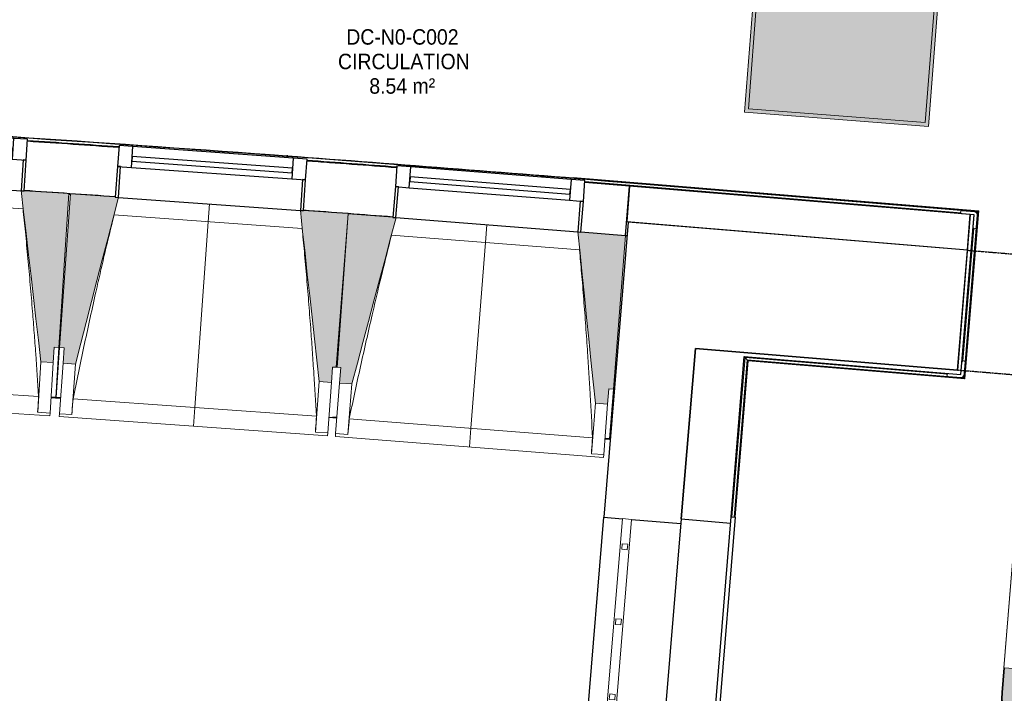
# Model space of a CAD drawing. Header units: millimetres. Extents: x -2845 to 74565, y -36590 to 13748.
# Tile 24 of 53: x 40657 to 43843, y -22444 to -20263. Entities that reach past the tile are written whole.
import ezdxf

# ---------------------------------------------------------------- set-up
doc = ezdxf.new("R2010")
doc.units = ezdxf.units.MM
doc.linetypes.add('Tiret', pattern=[2.5, 1.25, -1.25])
doc.linetypes.add('Tiret_2_', pattern=[2.5, 1.25, -1.25])
for name, color, linetype, lineweight in [('A-DOOR', 7, 'Continuous', 25), ('A-FLOR', 7, 'Continuous', 25), ('A-FLOR-HRAL', 7, 'Continuous', 18), ('A-GENM', 7, 'Continuous', 18), ('A-GLAZ', 7, 'Continuous', 25), ('A-WALL', 7, 'Continuous', 25), ('CHEMIN DE CABLE ELE', 7, 'Continuous', 18), ('ESPACE', 7, 'Continuous', 30), ('I-WALL', 7, 'Continuous', 25), ('INSTAL ELECTRIQUE', 7, 'Continuous', 18), ('MUR', 7, 'Continuous', 25), ('Q-SPCQ', 7, 'Continuous', 18), ('S-BEAM', 7, 'Continuous', 18)]:
    doc.layers.add(name, color=color, linetype=linetype, lineweight=lineweight)
doc.layers.add('A-DOOR-HDLN', color=5, linetype='Tiret', lineweight=25, true_color=0x0000ff)
doc.styles.add('Arial_2', font='arial.ttf', dxfattribs={"width": 0.9, "height": 50})

# ---------------------------------------------------------------- blocks, each defined once
blk = doc.blocks.new('20_MUR PREFA_01 - MODULE_01 B-3165811-2021_015_1111_DCE_1_50_N0 FINI_CFO_GEN')
at = {"layer": 'A-GENM'}
for p, q in [((0, 722.1), (0, 661.4)), ((0, 661.4), (0, 58.5)), ((0, 0.7), (0, 58.5))]:
    blk.add_line(p, q, dxfattribs=at)
blk = doc.blocks.new('grille de défense - grille de défense 2-3214737-2021_015_1111_DCE_1_50_N0 FINI_CFO_GEN')
at = {"layer": 'Q-SPCQ'}
for p, q in [((-2057.4, -15), (-2057.4, 15)), ((-1407.4, 15), (-2057.4, 15)), ((-1958.4, 9), (-1976.4, 9)), ((-1976.4, 9), (-1976.4, -9)), ((-1958.4, -9), (-1958.4, 9)), ((-1714.4, 9), (-1732.4, 9)), ((-1732.4, 9), (-1732.4, -9)), ((-1714.4, -9), (-1714.4, 9)), ((-1470.3, 9), (-1488.3, 9)), ((-1488.3, 9), (-1488.3, -9)), ((-1470.3, -9), (-1470.3, 9)), ((-1407.4, 15), (-1407.4, -15)), ((-2057.4, -15), (-1407.4, -15)), ((-1976.4, -9), (-1958.4, -9)), ((-1732.4, -9), (-1714.4, -9)), ((-1488.3, -9), (-1470.3, -9))]:
    blk.add_line(p, q, dxfattribs=at)
blk = doc.blocks.new('Ouverture en rectangle - Ouverture en rectangle _83x207_-3217784-2021_015_1111_DCE_1_50_N0 FINI_CFO_GEN')
at = {"layer": 'A-DOOR-HDLN', "linetype": 'Tiret_2_'}
for p, q in [((-415, 195), (87.3, 195)), ((187.3, 195), (415, 195)), ((87.9, -195), (-415, -195)), ((415, -195), (187.9, -195))]:
    blk.add_line(p, q, dxfattribs=at)
blk = doc.blocks.new('B02_DC_STR_rvt-1-2021_015_1111_DCE_1_50_N0 FINI_CFO_GEN')
at = {"layer": 'S-BEAM', "lineweight": 5, "true_color": 0x787878}
for points in [[(-12403.2, -21373.3), (-12400, -21323.4), (-12385, -21324.4), (-12352.8, -20826.6), (-12497.4, -20817.3), (-12497.4, -20818), (-12507.4, -20817.3), (-12443.1, -21370.7), (-12428.1, -21371.7)], [(-12331.4, -21378.4), (-12192.6, -20838.8), (-12202.6, -20838.1), (-12202.6, -20837.4), (-12347, -20827.1), (-12382.7, -21324.6), (-12367.8, -21325.6), (-12371.3, -21375.5), (-12367.8, -21375.8)], [(-11503.6, -21437.7), (-11500, -21387.9), (-11485, -21388.9), (-11449.3, -20891.4), (-11593.9, -20881.1), (-11593.9, -20881.7), (-11603.9, -20881), (-11543.5, -21434.9)], [(-11437, -21442.9), (-11294.4, -20904.3), (-11304.4, -20903.5), (-11304.4, -20902.8), (-11448.8, -20891.5), (-11487.9, -21388.7), (-11472.9, -21389.9), (-11476.9, -21439.8), (-11448.5, -21442)], [(-10609.6, -21508), (-10605.6, -21458.2), (-10590.7, -21459.3), (-10551.5, -20962.1), (-10696, -20950.7), (-10696.1, -20951.4), (-10706, -20950.6), (-10649.4, -21504.9)]]:
    blk.add_hatch(color=8, dxfattribs=at).paths.add_polyline_path(points)
at = {"layer": 'A-FLOR'}
for p, q in [((-12395.5, -21486.2), (-12410.5, -21485.2)), ((-12379.4, -21488.2), (-12410.5, -21486)), ((-12410.5, -21486), (-12379.4, -21488.2)), ((-11511.6, -21550.3), (-11485.7, -21552.3)), ((-11485.7, -21551.5), (-11498.3, -21550.5)), ((-10618.4, -21620.4), (-10601, -21621.8)), ((-10603.4, -21620.9), (-10618.3, -21619.8))]:
    blk.add_line(p, q, dxfattribs=at)
at = {"layer": 'A-WALL'}
for p, q in [((-10542.7, -20918.8), (-10622, -21874)), ((-10293.5, -20939.5), (-10542.7, -20918.8)), ((-10371.6, -21879.7), (-10325.8, -21328.2)), ((-10622, -21874), (-10561.9, -21879)), ((-10532, -21881.5), (-10372.8, -21894.7))]:
    blk.add_line(p, q, dxfattribs=at)
at = {"layer": 'I-WALL'}
for p, q in [((-9445.8, -21009.8), (-10293.5, -20939.5)), ((-9478.1, -21398.5), (-9445.8, -21009.8)), ((-10325.8, -21328.2), (-9478.1, -21398.5))]:
    blk.add_line(p, q, dxfattribs=at)
at = {"layer": 'MUR'}
blk.add_line((-10675.7, -22521.8), (-10622, -21874), dxfattribs=at)
at = {"layer": 'S-BEAM'}
for p, q in [((-12352.8, -20826.6), (-12497.4, -20817.3)), ((-12385, -21324.4), (-12352.8, -20826.6)), ((-12347, -20827.1), (-12382.7, -21324.6)), ((-12202.5, -20837.4), (-12347, -20827.1)), ((-12501, -20875.6), (-13110.2, -20836.2)), ((-11597.9, -20939.4), (-12206.8, -20895.7)), ((-11449.3, -20891.4), (-11593.9, -20881.1)), ((-11448.8, -20891.5), (-11487.9, -21388.7)), ((-11485, -21388.9), (-11449.3, -20891.4)), ((-11304.3, -20902.8), (-11448.8, -20891.5)), ((-10700.4, -21009), (-11309.1, -20961.1)), ((-10551.5, -20962.1), (-10696.1, -20950.7)), ((-10590.7, -21459.3), (-10551.5, -20962.1)), ((-12403.2, -21373.3), (-12400, -21323.4)), ((-12400, -21323.4), (-12385, -21324.4)), ((-12385, -21324.4), (-12395.5, -21486.2)), ((-12394.3, -21486.3), (-12382.7, -21324.6)), ((-12382.7, -21324.6), (-12367.8, -21325.6)), ((-12367.8, -21325.6), (-12371.3, -21375.5)), ((-12443.1, -21370.7), (-12453.7, -21534.6)), ((-12443.1, -21370.7), (-12403.2, -21373.3)), ((-12403.2, -21373.3), (-12413.8, -21537.2)), ((-12383.1, -21539.3), (-12371.3, -21375.5)), ((-12371.3, -21375.5), (-12331.4, -21378.4)), ((-12343.2, -21542.2), (-12331.4, -21378.4)), ((-11503.6, -21437.7), (-11500, -21387.9)), ((-11500, -21387.9), (-11485, -21388.9)), ((-11487.9, -21388.7), (-11472.9, -21389.9)), ((-11472.9, -21389.9), (-11476.9, -21439.8)), ((-13238.5, -21432.1), (-12450.6, -21483.1)), ((-11543.5, -21434.9), (-11555.2, -21598.7)), ((-11543.5, -21434.9), (-11503.6, -21437.7)), ((-11503.6, -21437.7), (-11515.3, -21601.5)), ((-11489.8, -21603.5), (-11476.9, -21439.8)), ((-11476.9, -21439.8), (-11437, -21442.9)), ((-11449.9, -21606.6), (-11437, -21442.9)), ((-10609.6, -21508), (-10605.6, -21458.2)), ((-10605.6, -21458.2), (-10590.7, -21459.3)), ((-10590.7, -21459.3), (-10603.4, -21620.9)), ((-13282.6, -21490), (-12414.4, -21546.2)), ((-12410.6, -21487.3), (-12395.6, -21488.3)), ((-12395.5, -21487.1), (-12395.6, -21488.3)), ((-12394.5, -21488.4), (-12394.4, -21487.2)), ((-12394.5, -21488.4), (-12379.5, -21489.4)), ((-12339.3, -21490.7), (-11551.8, -21547.2)), ((-12453.7, -21534.6), (-12453.8, -21534.3)), ((-12413.8, -21537.2), (-12453.7, -21534.6)), ((-10649.4, -21504.9), (-10662.3, -21668.6)), ((-10649.4, -21504.9), (-10609.6, -21508)), ((-10609.6, -21508), (-10622.4, -21671.7)), ((-12413.8, -21537.2), (-12414.4, -21546.2)), ((-12383.7, -21548.3), (-12383.1, -21539.3)), ((-12383.7, -21548.3), (-11516, -21610.6)), ((-12343.2, -21542.2), (-12383.1, -21539.3)), ((-12343.1, -21541.9), (-12343.2, -21542.2)), ((-11511.7, -21551.7), (-11498.5, -21552.6)), ((-11498.5, -21552.6), (-11485.8, -21553.6)), ((-11445.6, -21555.2), (-10658.5, -21617.1)), ((-11555.2, -21598.7), (-11555.2, -21598.4)), ((-11515.3, -21601.5), (-11555.2, -21598.7)), ((-11515.3, -21601.5), (-11516, -21610.6)), ((-11490.5, -21612.5), (-11489.8, -21603.5)), ((-11490.5, -21612.5), (-10623.1, -21680.7)), ((-11449.9, -21606.6), (-11489.8, -21603.5)), ((-11449.8, -21606.3), (-11449.9, -21606.6)), ((-10618.5, -21621.9), (-10603.6, -21623)), ((-10603.4, -21621.6), (-10603.6, -21623)), ((-10662.3, -21668.6), (-10662.3, -21668.3)), ((-10622.4, -21671.7), (-10662.3, -21668.6)), ((-10622.4, -21671.7), (-10623.1, -21680.7))]:
    blk.add_line(p, q, dxfattribs=at)
at = {"layer": 'S-BEAM', "flags": 128}
for points in [[(-12507.5, -20816.6), (-12499.4, -20885.9), (-12491.4, -20955.2), (-12483.3, -21024.4), (-12475.3, -21093.7), (-12467.3, -21162.9), (-12459.2, -21232.2), (-12451.2, -21301.5), (-12443.1, -21370.7)], [(-12331.4, -21378.4), (-12314.1, -21310.8), (-12296.7, -21243.3), (-12279.3, -21175.8), (-12261.9, -21108.3), (-12244.6, -21040.7), (-12227.2, -20973.2), (-12209.8, -20905.7), (-12192.4, -20838.1)], [(-11603.9, -20880.3), (-11596.4, -20949.7), (-11588.8, -21019), (-11581.3, -21088.3), (-11573.7, -21157.6), (-11566.1, -21226.9), (-11558.6, -21296.3), (-11551, -21365.6), (-11543.5, -21434.9)], [(-11437, -21442.9), (-11419.2, -21375.5), (-11401.3, -21308.1), (-11383.5, -21240.7), (-11365.6, -21173.3), (-11347.8, -21105.9), (-11329.9, -21038.4), (-11312.1, -20971), (-11294.3, -20903.6)], [(-10706.1, -20949.9), (-10699, -21019.3), (-10691.9, -21088.7), (-10684.8, -21158), (-10677.7, -21227.4), (-10670.7, -21296.8), (-10663.6, -21366.1), (-10656.5, -21435.5), (-10649.4, -21504.9)], [(-12453.8, -21534.3), (-12453.1, -21524.1), (-12452.5, -21513.9), (-12451.9, -21503.6), (-12451.3, -21493.4), (-12450.6, -21483.1)], [(-12339.3, -21490.7), (-12340, -21501), (-12340.8, -21511.2), (-12341.6, -21521.4), (-12342.4, -21531.7), (-12343.1, -21541.9)], [(-11555.2, -21598.4), (-11554.5, -21588.2), (-11553.8, -21577.9), (-11553.1, -21567.7), (-11552.4, -21557.5), (-11551.8, -21547.2)], [(-11445.6, -21555.2), (-11446.4, -21565.4), (-11447.3, -21575.6), (-11448.1, -21585.9), (-11449, -21596.1), (-11449.8, -21606.3)], [(-10662.3, -21668.3), (-10661.6, -21658.1), (-10660.8, -21647.8), (-10660, -21637.6), (-10659.3, -21627.4), (-10658.5, -21617.1)]]:
    blk.add_lwpolyline(points, dxfattribs=at)
at = {"layer": 'S-BEAM'}
for points, knots in [([(-12450.6, -21483.1), (-12453.6, -21437.2), (-12458.3, -21368.5), (-12465, -21276.8), (-12470.9, -21202.3), (-12477.6, -21122.1), (-12485.2, -21036.2), (-12493.1, -20954), (-12498.5, -20900.5), (-12501.1, -20875.6)], [0, 0, 0, 0, 0.2222222, 0.3333333, 0.4444444, 0.5833333, 0.7222222, 0.8611111, 0.9816328, 0.9816328, 0.9816328, 0.9816328]), ([(-12206.7, -20895.7), (-12216.8, -20936.8), (-12232, -21000.2), (-12252, -21086.3), (-12268.6, -21159.1), (-12286, -21237.7), (-12310.3, -21350.1), (-12327.8, -21434.4), (-12339.3, -21490.7)], [0.0183454, 0.0183454, 0.0183454, 0.0183454, 0.2222222, 0.3333333, 0.4444444, 0.5833333, 0.7222222, 1, 1, 1, 1]), ([(-11551.8, -21547.2), (-11554.4, -21501.3), (-11558.6, -21432.5), (-11564.7, -21340.8), (-11570, -21266.3), (-11576.2, -21186), (-11583.2, -21100), (-11590.5, -21017.8), (-11595.6, -20964.3), (-11598, -20939.4)], [0, 0, 0, 0, 0.2222222, 0.3333333, 0.4444444, 0.5833333, 0.7222222, 0.8611111, 0.9816328, 0.9816328, 0.9816328, 0.9816328]), ([(-11308.9, -20961.1), (-11319.3, -21002.1), (-11335, -21065.4), (-11355.6, -21151.3), (-11372.6, -21224.1), (-11390.6, -21302.6), (-11415.7, -21414.8), (-11433.8, -21499), (-11445.6, -21555.2)], [0.0183454, 0.0183454, 0.0183454, 0.0183454, 0.2222222, 0.3333333, 0.4444444, 0.5833333, 0.7222222, 1, 1, 1, 1]), ([(-10658.5, -21617.1), (-10660.8, -21571.2), (-10664.5, -21502.4), (-10670, -21410.7), (-10674.8, -21336), (-10680.4, -21255.8), (-10686.9, -21169.7), (-10693.6, -21087.4), (-10698.3, -21033.9), (-10700.6, -21009)], [0, 0, 0, 0, 0.2222222, 0.3333333, 0.4444444, 0.5833333, 0.7222222, 0.8611111, 0.9816328, 0.9816328, 0.9816328, 0.9816328])]:
    blk.add_open_spline(points, degree=3, knots=knots, dxfattribs=at)
at = {"layer": 'A-DOOR', "color": 5, "lineweight": 25, "true_color": 0x0000ff, "rotation": 175.2586130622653}
blk.add_blockref('Ouverture en rectangle - Ouverture en rectangle _83x207_-3217784-2021_015_1111_DCE_1_50_N0 FINI_CFO_GEN', (-9048.4, -21238.5), dxfattribs=at)
at = {"layer": 'Q-SPCQ', "color": 5, "lineweight": 25, "true_color": 0x0000ff, "rotation": 265.2547601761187}
blk.add_blockref('grille de défense - grille de défense 2-3214737-2021_015_1111_DCE_1_50_N0 FINI_CFO_GEN', (-10717.2, -23930.5), dxfattribs=at)
at = {"layer": 'S-BEAM', "color": 5, "lineweight": 25, "true_color": 0x0000ff}
for p, rotation in [((-11898.2, -20859.2), 175.8980836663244), ((-11000.2, -20926.8), 175.5008146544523)]:
    blk.add_blockref('20_MUR PREFA_01 - MODULE_01 B-3165811-2021_015_1111_DCE_1_50_N0 FINI_CFO_GEN', p, dxfattribs=dict(at, rotation=rotation))
blk = doc.blocks.new('XXX_VIDE FENETRE - 590-389517-2021_015_1111_DCE_1_50_N0 FINI_CFO_GEN')
at = {"layer": 'A-GLAZ'}
for p, q in [((-305.1, 0), (-305.1, -100)), ((-295.1, 0), (-305.1, 0)), ((295.1, 0), (-295.1, 0)), ((-295.1, -100), (-295.1, 0)), ((305.1, 0), (295.1, 0)), ((295.1, 0), (295.1, -100)), ((305.1, -100), (305.1, 0)), ((-305.1, -100), (-295.1, -100)), ((-260.1, -100), (-305.1, -100)), ((-305.1, -100), (-305.1, -167.5)), ((-260.1, -167.5), (-260.1, -100)), ((260.1, -100), (-260.1, -100)), ((260.1, -100), (260.1, -167.5)), ((305.1, -100), (260.1, -100)), ((295.1, -100), (305.1, -100)), ((305.1, -167.5), (305.1, -100)), ((-305.1, -167.5), (-260.1, -167.5)), ((-260.1, -167.5), (260.1, -167.5)), ((260.1, -167.5), (305.1, -167.5))]:
    blk.add_line(p, q, dxfattribs=at)
at = {"layer": 'A-GLAZ', "color": 173, "true_color": 0x5c63b1}
for p, q in [((260.1, -120), (-260.1, -120)), ((-260.1, -120), (-260.1, -135)), ((260.1, -135), (260.1, -120)), ((-260.1, -135), (260.1, -135))]:
    blk.add_line(p, q, dxfattribs=at)
blk = doc.blocks.new('Garde-corps - Garde-corps-508221-2021_015_1111_DCE_1_50_N0 FINI_CFO_GEN')
at = {"layer": 'A-FLOR-HRAL'}
for p, q in [((-11644.4, -20702.9), (-11647.5, -20702.7)), ((-11517.4, -20725.9), (-11537.5, -20724.4)), ((-11295.1, -20739.9), (-11333.8, -20737.3)), ((-10537.3, -20789.1), (-10822.5, -20770.6)), ((-10537.3, -20789.2), (-10721.2, -20774.2)), ((-10538.2, -20799.6), (-10683.4, -20790.2)), ((-10538.2, -20799.6), (-10683.2, -20787.8)), ((-9466.3, -20888.5), (-10538.2, -20799.6)), ((-10537.6, -20792.5), (-9412.8, -20885.8)), ((-10537.4, -20790.8), (-9410.9, -20884.2)), ((-9409.1, -20882.7), (-10537.3, -20789.1)), ((-9457.4, -21422.9), (-9412.8, -20885.8)), ((-9455.8, -21424.8), (-9410.9, -20884.2)), ((-9454.3, -21426.6), (-9409.1, -20882.7)), ((-9412.8, -20885.8), (-9416.1, -20888.6)), ((-9460.1, -21369.4), (-9424.3, -20938.2)), ((-10207.5, -21873.3), (-10164.6, -21357.1)), ((-10200.4, -21873.9), (-10158.1, -21364.8)), ((-10198.6, -21874), (-10156.5, -21366.7)), ((-10197, -21874.1), (-10155, -21368.4)), ((-10164.6, -21357.1), (-9509.8, -21411.4)), ((-10158.1, -21364.8), (-10164.6, -21357.1)), ((-10158.1, -21364.8), (-9457.4, -21422.9)), ((-10156.5, -21366.7), (-9455.8, -21424.8)), ((-10155, -21368.4), (-9454.3, -21426.6)), ((-9457.4, -21422.9), (-9460.2, -21419.6))]:
    blk.add_line(p, q, dxfattribs=at)
for radius, start, end in [(130446.8, 85.301593, 87.259515), (130448.6, 85.791063, 87.258723), (130439.7, 86.029611, 86.159933), (130448.6, 85.301593, 85.790698), (130439.7, 85.633537, 85.761579)]:
    blk.add_arc((-21222.6, -150801), radius, start, end, dxfattribs=at)
for points, knots in [([(-9409.1, -20882.7), (-9409.2, -20882.7), (-9409.2, -20882.7), (-9409.3, -20882.9), (-9409.5, -20883), (-9409.7, -20883.1), (-9409.8, -20883.3), (-9410, -20883.4), (-9410.1, -20883.5), (-9410.2, -20883.6), (-9410.4, -20883.7), (-9410.5, -20883.9), (-9410.6, -20884), (-9410.8, -20884.1), (-9410.9, -20884.2), (-9410.9, -20884.2)], [0.1, 0.1, 0.1, 0.1, 0.2, 0.3, 0.4, 0.475, 0.55, 0.6, 0.65, 0.7, 0.75, 0.8, 0.85, 0.9, 1, 1, 1, 1]), ([(-10164.6, -21357.1), (-10164.6, -21357.1), (-10164.7, -21357), (-10164.8, -21356.9), (-10165, -21356.7), (-10165.2, -21356.5), (-10165.3, -21356.3), (-10165.5, -21356.1), (-10165.7, -21355.8), (-10166, -21355.5), (-10166.2, -21355.3), (-10166.4, -21355), (-10166.8, -21354.6), (-10167.1, -21354.1), (-10167.4, -21353.9)], [0, 0, 0, 0, 0.166667, 0.25, 0.333333, 0.416667, 0.458333, 0.5, 0.583333, 0.666667, 0.708333, 0.75, 0.833333, 1, 1, 1, 1]), ([(-10155, -21368.4), (-10155, -21368.4), (-10155.1, -21368.4), (-10155.2, -21368.3), (-10155.3, -21368.1), (-10155.5, -21367.9), (-10155.6, -21367.8), (-10155.7, -21367.6), (-10155.8, -21367.5), (-10155.9, -21367.4), (-10156.1, -21367.2), (-10156.2, -21367.1), (-10156.3, -21367), (-10156.4, -21366.8), (-10156.5, -21366.7), (-10156.5, -21366.7)], [0.1, 0.1, 0.1, 0.1, 0.2, 0.3, 0.4, 0.475, 0.55, 0.6, 0.65, 0.7, 0.75, 0.8, 0.85, 0.9, 1, 1, 1, 1]), ([(-9454.3, -21426.6), (-9454.3, -21426.6), (-9454.3, -21426.5), (-9454.4, -21426.4), (-9454.6, -21426.2), (-9454.7, -21426.1), (-9454.9, -21425.9), (-9455, -21425.7), (-9455.1, -21425.6), (-9455.2, -21425.5), (-9455.3, -21425.4), (-9455.4, -21425.2), (-9455.5, -21425.1), (-9455.7, -21424.9), (-9455.7, -21424.8), (-9455.8, -21424.8)], [0.1, 0.1, 0.1, 0.1, 0.2, 0.3, 0.4, 0.475, 0.55, 0.6, 0.65, 0.7, 0.75, 0.8, 0.85, 0.9, 1, 1, 1, 1])]:
    blk.add_open_spline(points, degree=3, knots=knots, dxfattribs=at)
blk = doc.blocks.new('61_CADRE HABILLAGE MEUNUISERIE - 0_65x1_01-528671-2021_015_1111_DCE_1_50_N0 FINI_CFO_GEN')
at = {"layer": 'A-GLAZ'}
for p, q in [((340, 160), (-340, 160)), ((-340, 160), (-340, 0)), ((340, 160), (340, 0)), ((360, 0), (-360, 0)), ((-360, 0), (-360, -15)), ((360, 0), (360, -15)), ((-360, -15), (360, -15))]:
    blk.add_line(p, q, dxfattribs=at)
blk = doc.blocks.new('1010_PROTECTION  D_ANGLE - 1010_PROTECTION  D_ANGLE-534363-2021_015_1111_DCE_1_50_N0 FINI_CFO_GEN')
at = {"layer": 'Q-SPCQ'}
for p, q in [((-10, 40), (-10, 0)), ((0, 0), (0, 40)), ((40, 0), (0, 0)), ((0, -10), (40, -10))]:
    blk.add_line(p, q, dxfattribs=at)
for centre, radius, start, end in [((-5, 40), 5, 360, 180), ((0, 0), 10, 180, 270), ((40, -5), 5, 270, 90)]:
    blk.add_arc(centre, radius, start, end, dxfattribs=at)
blk = doc.blocks.new('B02_ARC_rvt-1-2021_015_1111_DCE_1_50_N0 FINI_CFO_GEN')
at = {"layer": 'A-FLOR'}
for p, q in [((-12352.9, -20828.5), (-12347.2, -20828.8)), ((-10542.7, -20918.8), (-10542.6, -20917.7)), ((-10551.5, -20962.1), (-10546.3, -20962.5))]:
    blk.add_line(p, q, dxfattribs=at)
at = {"layer": 'A-WALL'}
for p, q in [((-9436.2, -20894.1), (-9478, -21398.5)), ((-9465.6, -21399.5), (-9423.7, -20895.1)), ((-9423.7, -20895.1), (-9436.2, -20894.1)), ((-10325.8, -21328.2), (-10326.8, -21340.6)), ((-9478, -21398.5), (-10325.8, -21328.2)), ((-10167.4, -21353.9), (-9466.6, -21412)), ((-9466.6, -21412), (-9465.6, -21399.5))]:
    blk.add_line(p, q, dxfattribs=at)
at = {"layer": 'I-WALL'}
for p, q in [((-10538.4, -20802.6), (-10683.4, -20790.8)), ((-10551.5, -20962.1), (-10538.4, -20802.6)), ((-10538.4, -20802.6), (-10547.9, -20917.2)), ((-9436.2, -20894), (-10538.4, -20802.6)), ((-9445.7, -21008.6), (-9436.2, -20894)), ((-10547.9, -20917.2), (-9445.7, -21008.6)), ((-10696, -20950.3), (-10551.5, -20962.1)), ((-10326.8, -21340.6), (-10371.6, -21879.7)), ((-10210.5, -21873), (-10167.4, -21353.9))]:
    blk.add_line(p, q, dxfattribs=at)
for radius, start, end in [(130436.7, 86.029614, 86.15993), (130436.7, 85.63354, 85.761576), (130276.7, 86.029775, 86.159763), (130276.7, 85.633703, 85.761409)]:
    blk.add_arc((-21222.6, -150801), radius, start, end, dxfattribs=at)
at = {"layer": 'A-FLOR-HRAL', "lineweight": 18}
blk.add_blockref('Garde-corps - Garde-corps-508221-2021_015_1111_DCE_1_50_N0 FINI_CFO_GEN', (0, 0), dxfattribs=at)
at = {"layer": 'A-GLAZ', "lineweight": 18}
for name, p, rotation in [('XXX_VIDE FENETRE - 590-389517-2021_015_1111_DCE_1_50_N0 FINI_CFO_GEN', (-12801.9, -20798.2), 176.2953526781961), ('XXX_VIDE FENETRE - 590-389517-2021_015_1111_DCE_1_50_N0 FINI_CFO_GEN', (-11898.2, -20859.9), 175.8980836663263), ('XXX_VIDE FENETRE - 590-389517-2021_015_1111_DCE_1_50_N0 FINI_CFO_GEN', (-11000.2, -20927.5), 175.5008146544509), ('61_CADRE HABILLAGE MEUNUISERIE - 0_65x1_01-528671-2021_015_1111_DCE_1_50_N0 FINI_CFO_GEN', (-10240.3, -22231.8), 85.25476017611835)]:
    blk.add_blockref(name, p, dxfattribs=dict(at, rotation=rotation))
at = {"layer": 'Q-SPCQ', "lineweight": 18}
for p, rotation in [((-9423.7, -20895.1), 175.2586130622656), ((-9466.6, -21412), 85.25476017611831)]:
    blk.add_blockref('1010_PROTECTION  D_ANGLE - 1010_PROTECTION  D_ANGLE-534363-2021_015_1111_DCE_1_50_N0 FINI_CFO_GEN', p, dxfattribs=dict(at, rotation=rotation))
blk = doc.blocks.new('Chemin de câbles - Courbure - Standard-4698532-2021_015_1111_DCE_1_50_N0 FINI_CFO_GEN')
at = {"layer": 'CHEMIN DE CABLE ELE', "true_color": 0x0080ff}
for points in [[(-229.8, -47.5), (-149.8, -47.5), (-105.5, -42.4), (-63.3, -27.4), (-25.5, -3.1), (4.5, 26.8), (28, 64.2), (42.7, 105.8), (47.7, 149.7), (47.8, 229.7), (-47.1, 229.9), (-47.3, 149.9), (-52.3, 118.2), (-66.9, 89.7), (-90.8, 66.4), (-118.7, 52.4), (-149.8, 47.5), (-229.8, 47.5), (-229.8, 40.9)], [(-229.8, 47.5), (-149.6, 47.5), (-117.9, 52.6), (-89.6, 67), (-66.9, 89.7), (-52.1, 119.2), (-47.3, 150.1), (-47.1, 229.9), (-49.7, 229.9), (-49.8, 149.6), (-55.2, 118), (-68.9, 91.2), (-91.1, 69.1), (-118.9, 54.9), (-150, 50), (-229.8, 50)], [(-229.8, -50), (-149.6, -50), (-105.3, -45), (-63.1, -30.2), (-25.2, -6.4), (7.6, 27), (30.8, 64.4), (45.2, 106), (50.2, 149.9), (50.3, 229.7), (47.8, 229.7), (47.6, 149.5), (42.4, 105), (27.2, 62.8), (4.5, 26.8), (-26.8, -4.5), (-64.2, -27.9), (-105.9, -42.5), (-150, -47.5), (-229.8, -47.5)]]:
    blk.add_hatch(color=150, dxfattribs=at).paths.add_polyline_path(points)
at = {"layer": 'CHEMIN DE CABLE ELE', "color": 8, "true_color": 0x808080}
for p, q in [((-49.7, 229.9), (-49.8, 149.9)), ((-47.1, 229.9), (-49.7, 229.9)), ((-47.3, 149.9), (-47.1, 229.9)), ((47.8, 229.7), (-47.1, 229.9)), ((47.8, 229.7), (47.7, 149.7)), ((50.3, 229.7), (47.8, 229.7)), ((50.2, 149.7), (50.3, 229.7)), ((-229.8, 47.5), (-229.8, 50)), ((-149.8, 50), (-229.8, 50)), ((-229.8, -47.5), (-229.8, 47.5)), ((-149.8, 47.5), (-229.8, 47.5)), ((-229.8, -50), (-229.8, -47.5)), ((-149.8, -47.5), (-229.8, -47.5)), ((-149.8, -50), (-229.8, -50))]:
    blk.add_line(p, q, dxfattribs=at)
for radius in [102.5, 100, 200, 197.5]:
    blk.add_arc((-149.8, 150), radius, 270, 359.9212, dxfattribs=at)
blk = doc.blocks.new('604_DALLE LED 600x600MM - 26W 4000K 3600lm-V41-2021_015_1111_DCE_1_50_N0 FINI_CFO_GEN')
at = {"layer": 'INSTAL ELECTRIQUE', "true_color": 0xf6d57a}
h = blk.add_hatch(color=41, dxfattribs=at)
h.paths.add_polyline_path([(-298.5, 298.5), (95.1, 298.5), (95.2, 287), (-287, 287), (-287, -287), (98.5, -287), (98.5, -298.5), (-298.5, -298.5), (-298.5, 287.9)])
h.paths.add_polyline_path([(195.1, 298.5), (298.5, 298.5), (298.5, -298.5), (198.5, -298.5), (198.5, -287), (287, -287), (287, 287), (195.2, 287), (195.2, 294.1)])
h = blk.add_hatch(color=41, dxfattribs=at)
h.paths.add_polyline_path([(-287, 287), (95.2, 287), (98.5, -287), (-287, -287), (-287, 183.3)])
h.paths.add_polyline_path([(195.2, 287), (287, 287), (287, -287), (198.5, -287), (196, 146)])
at = {"layer": 'INSTAL ELECTRIQUE'}
for p, q in [((-298.5, -298.5), (-298.5, 298.5)), ((-298.5, 298.5), (95.1, 298.5)), ((-287, 287), (-287, -287)), ((-287, 287), (95.2, 287)), ((195.1, 298.5), (298.5, 298.5)), ((195.2, 287), (287, 287)), ((287, -287), (287, 287)), ((298.5, 298.5), (298.5, -298.5)), ((98.5, -298.5), (-298.5, -298.5)), ((98.5, -287), (-287, -287)), ((287, -287), (198.5, -287)), ((298.5, -298.5), (198.5, -298.5))]:
    blk.add_line(p, q, dxfattribs=at)
blk = doc.blocks.new('Chemin de câbles - Courbure - Standard-6397142-2021_015_1111_DCE_1_50_N0 FINI_CFO_GEN')
at = {"layer": 'CHEMIN DE CABLE ELE', "true_color": 0x0080ff}
for points in [[(47.8, 229.7), (-47.1, 229.9), (-47.3, 149.9), (-52.3, 118.2), (-66.9, 89.7), (-90.8, 66.4), (-118.7, 52.4), (-149.8, 47.5), (-229.8, 47.5), (-229.8, -47.5), (-149.8, -47.5), (-105.5, -42.4), (-63.3, -27.4), (-25.5, -3.1), (4.5, 26.8), (28, 64.1), (42.7, 105.8), (47.7, 149.7), (47.8, 229.5)], [(-47.1, 229.9), (-49.7, 229.9), (-49.8, 149.6), (-55.2, 118), (-68.9, 91.2), (-91.1, 69.1), (-118.9, 54.9), (-150, 50), (-229.8, 50), (-229.6, 47.5), (-149.6, 47.5), (-117.9, 52.6), (-89.6, 67), (-66.9, 89.7), (-52.1, 119.2), (-47.3, 150.1), (-47.2, 199.2)], [(50.3, 229.7), (47.8, 229.7), (47.6, 149.5), (42.4, 105), (27.2, 62.8), (4.5, 26.8), (-26.8, -4.5), (-64.2, -27.9), (-105.9, -42.5), (-150, -47.5), (-229.8, -47.5), (-229.6, -50), (-149.6, -50), (-105.3, -45), (-63.1, -30.2), (-25.2, -6.4), (7.6, 27), (30.8, 64.4), (45.2, 106), (50.2, 149.9), (50.3, 204.3)]]:
    blk.add_hatch(color=150, dxfattribs=at).paths.add_polyline_path(points)
at = {"layer": 'CHEMIN DE CABLE ELE', "color": 8, "true_color": 0x808080}
for p, q in [((-49.7, 229.9), (-49.8, 149.9)), ((-47.1, 229.9), (-49.7, 229.9)), ((-47.3, 149.9), (-47.1, 229.9)), ((47.8, 229.7), (-47.1, 229.9)), ((47.8, 229.7), (47.7, 149.7)), ((50.3, 229.7), (47.8, 229.7)), ((50.2, 149.7), (50.3, 229.7)), ((-229.8, 47.5), (-229.8, 50)), ((-149.8, 50), (-229.8, 50)), ((-229.8, -47.5), (-229.8, 47.5)), ((-149.8, 47.5), (-229.8, 47.5)), ((-229.8, -50), (-229.8, -47.5)), ((-149.8, -47.5), (-229.8, -47.5)), ((-149.8, -50), (-229.8, -50))]:
    blk.add_line(p, q, dxfattribs=at)
for radius in [102.5, 100, 200, 197.5]:
    blk.add_arc((-149.8, 150), radius, 270, 359.92, dxfattribs=at)
blk = doc.blocks.new('B02_ELE_rvt-1-2021_015_1111_DCE_1_50_N0 FINI_CFO_GEN')
at = {"layer": 'CHEMIN DE CABLE ELE', "lineweight": 5, "true_color": 0x0080ff}
blk.add_hatch(color=150, dxfattribs=at).paths.add_polyline_path([(-9325.7, -22362.1), (-9167.9, -20427.7), (-9170.5, -20427.5), (-9328.2, -22361.9)])
at = {"layer": 'CHEMIN DE CABLE ELE', "color": 8, "true_color": 0x808080}
for p in [(-9170.5, -20427.5), (-9325.7, -22362.1)]:
    blk.add_line(p, (-9328.2, -22361.9), dxfattribs=at)
at = {"layer": 'CHEMIN DE CABLE ELE', "lineweight": 18}
for name, p, rotation in [('Chemin de câbles - Courbure - Standard-4698532-2021_015_1111_DCE_1_50_N0 FINI_CFO_GEN', (-9102, -20202.6), 85.33743207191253), ('Chemin de câbles - Courbure - Standard-6397142-2021_015_1111_DCE_1_50_N0 FINI_CFO_GEN', (-9297.1, -22595), 265.3374320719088)]:
    blk.add_blockref(name, p, dxfattribs=dict(at, rotation=rotation))
at = {"layer": 'INSTAL ELECTRIQUE', "lineweight": 18, "extrusion": (0, 0, -1), "rotation": 94.41654079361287}
blk.add_blockref('604_DALLE LED 600x600MM - 26W 4000K 3600lm-V41-2021_015_1111_DCE_1_50_N0 FINI_CFO_GEN', (9845.9, -20288.2), dxfattribs=at)

msp = doc.modelspace()

# ---------------------------------------------------------------- block references
at = {"lineweight": 5}
for name in ['B02_DC_STR_rvt-1-2021_015_1111_DCE_1_50_N0 FINI_CFO_GEN', 'B02_ARC_rvt-1-2021_015_1111_DCE_1_50_N0 FINI_CFO_GEN', 'B02_ELE_rvt-1-2021_015_1111_DCE_1_50_N0 FINI_CFO_GEN']:
    msp.add_blockref(name, (53169.3, 0), dxfattribs=at)

# ---------------------------------------------------------------- texts
at = {"layer": 'ESPACE', "color": 8, "true_color": 0x808080, "char_height": 50, "attachment_point": 1, "style": 'Arial_2'}
for s, insert, width in [('DC-N0-C002', (41714.1, -20294.3), 436.519), ('CIRCULATION', (41687.3, -20373.7), 497.848), ('8.54 m²', (41788.5, -20453.1), 256.139)]:
    msp.add_mtext(s, dxfattribs=dict(at, insert=insert, width=width))

doc.saveas('drawing.dxf')
